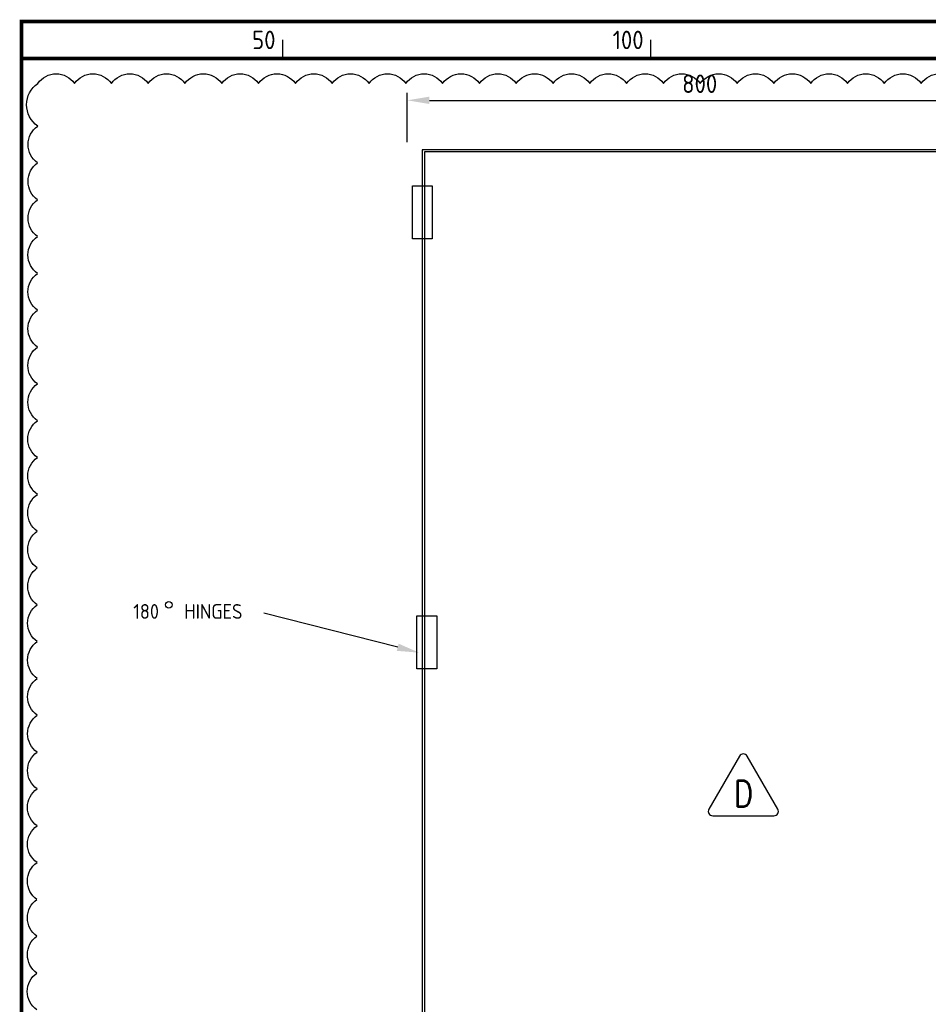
# Model space of a CAD drawing. Extents: x 0 to 4084, y 0 to 2754.
# Tile 4 of 16: x 142 to 1377, y 1381 to 2718. Entities that reach past the tile are written whole.
import ezdxf
from ezdxf.enums import TextEntityAlignment as Align

# ---------------------------------------------------------------- set-up
doc = ezdxf.new("R2010")
doc.units = 0
doc.header["$LTSCALE"] = 5
doc.header["$MEASUREMENT"] = 0
doc.header["$PDSIZE"] = 1
doc.layers.get('DEFPOINTS').update_dxf_attribs({"linetype": 'CONTINUOUS'})
for name, color, linetype in [('00-DRG_FRAME', 12, 'CONTINUOUS'), ('01-DRAW', 7, 'CONTINUOUS'), ('02-TEXT', 2, 'CONTINUOUS'), ('03-DIM', 3, 'CONTINUOUS')]:
    doc.layers.add(name, color=color, linetype=linetype)
doc.styles.add('ISO', font='iso.shx')
doc.styles.add('ROMANS', font='romans.shx', dxfattribs={"width": 0.8})
doc.dimstyles.get("Standard").update_dxf_attribs({"dimscale": 10, "dimtxt": 2.5, "dimasz": 3, "dimexe": 2, "dimexo": 2, "dimgap": 1, "dimtad": 0, "dimtih": 1, "dimtoh": 1, "dimzin": 0, "dimdsep": 46, "dimtxsty": 'STANDARD', "dimcen": 0.09, "dimclrt": 2, "dimadec": 0, "dimazin": 0, "dimtfac": 1, "dimtofl": 0, "dimtmove": 2, "dimatfit": 3, "dimfxl": 1, "dimtolj": 1, "dimtzin": 0, "dimarcsym": 0})

# ---------------------------------------------------------------- blocks, each defined once
blk = doc.blocks.new('*D19')
at = {"layer": '03-DIM', "color": 0}
for p, q in [((669, 2551), (669, 2618)), ((699, 2608), (1438, 2608)), ((1468, 2551), (1468, 2618))]:
    blk.add_line(p, q, dxfattribs=at)
for points in [[(699, 2613), (699, 2603), (669, 2608)], [(1438, 2603), (1438, 2613), (1468, 2608)]]:
    blk.add_solid(points, dxfattribs=at)
at = {"layer": 'DEFPOINTS', "color": 0}
for p in [(1468, 2608), (669, 2541), (1468, 2541)]:
    blk.add_point(p, dxfattribs=at)
at = {"layer": '03-DIM', "color": 2, "linetype": 'Continuous', "style": 'ISO'}
blk.add_text('800', height=25, dxfattribs=at).set_placement((1042.3, 2618))
blk = doc.blocks.new('*X27')
at = {"layer": '03-DIM'}
blk.add_line((656, 1865.4), (474.1, 1911.5), dxfattribs=at)
blk.add_solid([(657.3, 1870.2), (685.1, 1858), (654.8, 1860.5)], dxfattribs=at)
blk = doc.blocks.new('TRI-D')
at = {"layer": '01-DRAW'}
blk.add_lwpolyline([(-0.26, 2.55), (-2.338, -1.05, 0.57735), (-2.078, -1.5), (2.078, -1.5, 0.57735), (2.338, -1.05), (0.26, 2.55, 0.57735)], format="xyb", close=True, dxfattribs=at)
at = {"layer": '02-TEXT', "color": 2, "style": 'ROMANS', "width": 0.8}
blk.add_text('D', height=1.8, dxfattribs=at).set_placement((0, 0), align=Align.MIDDLE)

msp = doc.modelspace()

# ---------------------------------------------------------------- linework, layer by layer
at = {"layer": '00-DRG_FRAME'}
for p, q in [((500, 2665), (500, 2690)), ((1000, 2665), (1000, 2690))]:
    msp.add_line(p, q, dxfattribs=at)
at = {"layer": '00-DRG_FRAME', "const_width": 5}
msp.add_lwpolyline([(145, 5), (4045, 5), (4045, 2715), (145, 2715)], close=True, dxfattribs=at)
msp.add_lwpolyline([(145, 2665), (4045, 2665)], dxfattribs=at)
at = {"layer": '01-DRAW'}
for p, q in [((689, 2541), (689, 421.5)), ((1468, 2541), (689, 2541)), ((692.5, 2538), (692.5, 563)), ((1464.5, 2538), (692.5, 2538))]:
    msp.add_line(p, q, dxfattribs=at)
at = {"layer": '01-DRAW', "color": 2}
msp.add_lwpolyline([(165.88, 1373, -0.52056705), (165.925, 1423, -0.52056705), (165.969, 1473, -0.52056705), (166.014, 1523, -0.52056705), (166.058, 1573, -0.52056705), (166.103, 1623, -0.52056705), (166.147, 1672.999, -0.52056705), (166.192, 1722.999, -0.52056705), (166.236, 1772.999, -0.52056705), (166.281, 1822.999, -0.52056705), (166.325, 1872.999, -0.52056705), (166.37, 1922.999, -0.52056705), (166.414, 1972.999, -0.52056705), (166.459, 2022.999, -0.52056705), (166.503, 2072.999, -0.52056705), (166.548, 2122.999, -0.52056705), (166.592, 2172.999, -0.52056705), (166.637, 2222.999, -0.52056705), (166.681, 2272.999, -0.52056705), (166.726, 2322.999, -0.52056705), (166.77, 2372.999, -0.52056705), (166.815, 2422.999, -0.52056705), (166.859, 2472.999, -0.52056705), (166.904, 2522.999, -0.52056705), (166.948, 2572.999, -0.52056705), (167, 2631, -0.52056705), (217, 2631, -0.52056705), (267, 2631, -0.52056705), (317, 2631, -0.52056705), (367, 2631, -0.52056705), (417, 2631, -0.52056705), (467, 2631, -0.52056705), (517, 2631, -0.52056705), (567, 2631, -0.52056705), (617, 2631, -0.52056705), (667, 2631, -0.52056705), (717, 2631, -0.52056705), (767, 2631, -0.52056705), (817, 2631, -0.52056705), (867, 2631, -0.52056705), (917, 2631, -0.52056705), (967, 2631, -0.52056705), (1017, 2631, -0.52056705), (1067, 2631, -0.52056705), (1117, 2631, -0.52056705), (1167, 2631, -0.52056705), (1217, 2631, -0.52056705), (1267, 2631, -0.52056705), (1317, 2631, -0.52056705), (1367, 2631, -0.52056705), (1417, 2631, -0.52056705)], format="xyb", dxfattribs=at)
at = {"layer": '01-DRAW'}
for points in [[(676, 2420), (676, 2492), (703, 2492), (703, 2420)], [(682, 1836), (682, 1908), (709, 1908), (709, 1836)]]:
    msp.add_lwpolyline(points, close=True, dxfattribs=at)
at = {"layer": '01-DRAW', "color": 2}
msp.add_circle((345, 1923), 4.472, dxfattribs=at)

# ---------------------------------------------------------------- block references
at = {"layer": '01-DRAW', "color": 2, "xscale": 20, "yscale": 20, "zscale": 20}
msp.add_blockref('TRI-D', (1125.5, 1666.5), dxfattribs=at)
at = {"layer": '03-DIM'}
msp.add_blockref('*X27', (0, 0), dxfattribs=at)

# ---------------------------------------------------------------- texts
at = {"layer": '00-DRG_FRAME', "style": 'ISO'}
for s, p in [('50', (490, 2677.5)), ('100', (990, 2677.5))]:
    msp.add_text(s, height=25, dxfattribs=at).set_placement(p, align=Align.RIGHT)
at = {"layer": '02-TEXT', "style": 'ISO'}
msp.add_text('180   HINGES', height=20, dxfattribs=at).set_placement((445.125, 1914), align=Align.MIDDLE_RIGHT)

# ---------------------------------------------------------------- dimensions: what is measured, and where the dimension line sits
at = {"layer": '03-DIM'}
dim = msp.add_linear_dim(base=(1468, 2608), p1=(669, 2541), p2=(1468, 2541), text='800', dimstyle='STANDARD', override={"dimscale": 1, "dimtxt": 25, "dimasz": 30, "dimexe": 10, "dimexo": 10, "dimgap": 10, "dimtad": 1, "dimtih": 0, "dimtoh": 0}, dxfattribs=at)
dim.commit()
dim.dimension.update_dxf_attribs({"geometry": '*D19', "text_midpoint": (1068.5, 2630.5)})

doc.saveas('drawing.dxf')
